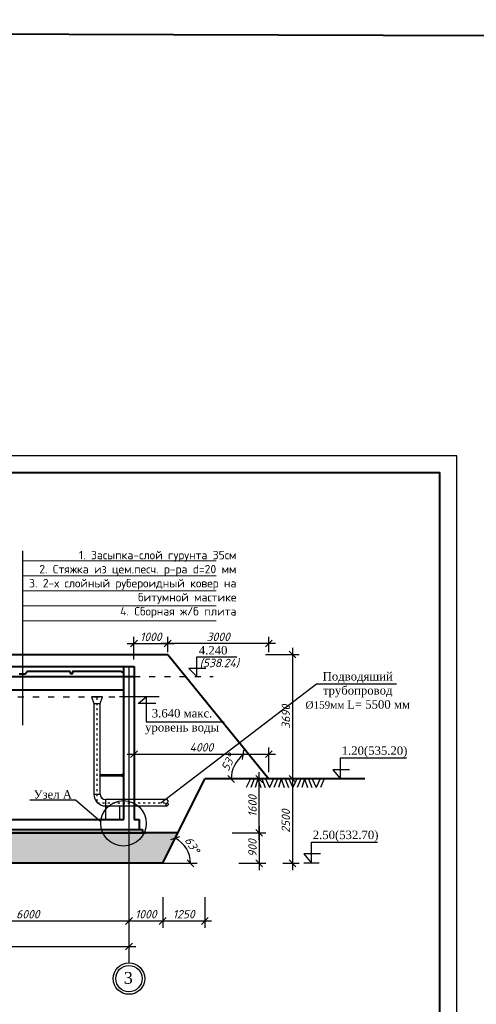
# Model space of a CAD drawing. Header units: millimetres. Extents: x -3143211 to -2549809, y 1060331 to 1341741.
# Tile 127 of 131: x -3010870 to -2997318, y 1312545 to 1341741. Entities that reach past the tile are written whole.
import ezdxf

# ---------------------------------------------------------------- set-up
doc = ezdxf.new("R2010")
doc.units = ezdxf.units.MM
doc.linetypes.add('ACAD_ISO03W100', pattern=[30, 12, -18])
for name, color, linetype in [('01_Red', 7, 'Continuous'), ('Дераза', 5, 'Continuous'), ('ось', 1, 'ACAD_ISO03W100'), ('размер', 34, 'Continuous'), ('шрифт', 1, 'Continuous')]:
    doc.layers.add(name, color=color, linetype=linetype)
doc.layers.add('Сплошная толстая', color=7, linetype='Continuous', lineweight=40)
doc.styles.get("Standard").update_dxf_attribs({"font": 'isocpeui.ttf'})
doc.dimstyles.new('STANDARD-100', dxfattribs={"dimtxt": 250, "dimasz": 200, "dimexe": 200, "dimexo": 200, "dimgap": 75, "dimtad": 1, "dimdec": 0, "dimzin": 0, "dimdsep": 46, "dimtxsty": 'Standard', "dimblk": 'OBLIQUE', "dimcen": 0.09, "dimdle": 200, "dimadec": 0, "dimazin": 0, "dimtfac": 1, "dimtdec": 0, "dimtofl": 0, "dimtmove": 0, "dimatfit": 3, "dimldrblk": 'OBLIQUE', "dimfxl": 1, "dimtolj": 1, "dimtzin": 0, "dimarcsym": 0})

# ---------------------------------------------------------------- blocks, each defined once
blk = doc.blocks.new('_Oblique')
at = {"color": 0, "linetype": 'ByBlock', "lineweight": -2}
blk.add_line((-0.5, -0.5), (0.5, 0.5), dxfattribs=at)
blk = doc.blocks.new('*D218')
at = {"layer": 'Defpoints', "color": 0, "transparency": 16777216}
for p in [(-3013626, 1315016), (-3007626, 1315016), (-3007626, 1315016)]:
    blk.add_point(p, dxfattribs=at)
at = {"layer": 'размер', "color": 0, "lineweight": -2, "transparency": 16777216}
blk.add_line((-3013826, 1315016), (-3007426, 1315016), dxfattribs=at)
at = {"layer": 'размер', "color": 0, "lineweight": -2, "transparency": 16777216, "xscale": 200, "yscale": 200, "zscale": 200, "rotation": 180}
blk.add_blockref('_Oblique', (-3013626, 1315016), dxfattribs=at)
at = {"layer": 'размер', "color": 0, "lineweight": -2, "transparency": 16777216, "xscale": 200, "yscale": 200, "zscale": 200}
blk.add_blockref('_Oblique', (-3007626, 1315016), dxfattribs=at)
at = {"layer": 'размер', "color": 0, "transparency": 16777216, "insert": (-3010626, 1315216), "char_height": 250, "attachment_point": 5}
blk.add_mtext('\\A1;6000', dxfattribs=at)
blk = doc.blocks.new('*D221')
at = {"layer": 'Defpoints', "color": 0, "transparency": 16777216}
for p in [(-3019626, 1314257), (-3007626, 1314257), (-3007626, 1314254)]:
    blk.add_point(p, dxfattribs=at)
at = {"layer": 'размер', "color": 0, "lineweight": -2, "transparency": 16777216}
for p, q in [((-3007626, 1314454), (-3007626, 1314457)), ((-3019826, 1314257), (-3007426, 1314257))]:
    blk.add_line(p, q, dxfattribs=at)
at = {"layer": 'размер', "color": 0, "lineweight": -2, "transparency": 16777216, "xscale": 200, "yscale": 200, "zscale": 200, "rotation": 180}
blk.add_blockref('_Oblique', (-3019626, 1314257), dxfattribs=at)
at = {"layer": 'размер', "color": 0, "lineweight": -2, "transparency": 16777216, "xscale": 200, "yscale": 200, "zscale": 200}
blk.add_blockref('_Oblique', (-3007626, 1314257), dxfattribs=at)
at = {"layer": 'размер', "color": 0, "transparency": 16777216, "insert": (-3013626, 1314457), "char_height": 250, "attachment_point": 5}
blk.add_mtext('\\A1;12000', dxfattribs=at)
blk = doc.blocks.new('*D240')
at = {"color": 0, "lineweight": -2, "transparency": 16777216}
for p, q in [((-3003762, 1317426), (-3003762, 1319426)), ((-3003976, 1319226), (-3003562, 1319226)), ((-3004562, 1317626), (-3003562, 1317626))]:
    blk.add_line(p, q, dxfattribs=at)
at = {"layer": 'Defpoints', "color": 0, "transparency": 16777216}
for p in [(-3004176, 1319226), (-3003762, 1319226), (-3006176, 1317626)]:
    blk.add_point(p, dxfattribs=at)
at = {"color": 0, "lineweight": -2, "transparency": 16777216, "xscale": 200, "yscale": 200, "zscale": 200}
for p, rotation in [((-3003762, 1319226), 90), ((-3003762, 1317626), 270)]:
    blk.add_blockref('_Oblique', p, dxfattribs=dict(at, rotation=rotation))
at = {"color": 0, "transparency": 16777216, "insert": (-3003962, 1318426), "char_height": 250, "attachment_point": 5, "rotation": 90, "bg_fill": 3, "box_fill_scale": 1.1, "bg_fill_color": 256, "bg_fill_true_color": 13158600, "bg_fill_transparency": 0}
blk.add_mtext('\\A1;{\\fISOCPEUR|b0|i1|c238|p34;1}600', dxfattribs=at)
blk = doc.blocks.new('*D200')
at = {"color": 0, "lineweight": -2, "transparency": 16777216}
for p, q in [((-3007476, 1319426), (-3007476, 1320164)), ((-3003476, 1319426), (-3003476, 1320164)), ((-3007676, 1319964), (-3003276, 1319964))]:
    blk.add_line(p, q, dxfattribs=at)
at = {"layer": 'Defpoints', "color": 0, "transparency": 16777216}
for p in [(-3003476, 1319964), (-3007476, 1319226), (-3003476, 1319226)]:
    blk.add_point(p, dxfattribs=at)
at = {"color": 0, "lineweight": -2, "transparency": 16777216, "xscale": 200, "yscale": 200, "zscale": 200, "rotation": 180}
blk.add_blockref('_Oblique', (-3007476, 1319964), dxfattribs=at)
at = {"color": 0, "lineweight": -2, "transparency": 16777216, "xscale": 200, "yscale": 200, "zscale": 200}
blk.add_blockref('_Oblique', (-3003476, 1319964), dxfattribs=at)
at = {"color": 0, "transparency": 16777216, "insert": (-3005476, 1320164), "char_height": 250, "attachment_point": 5}
blk.add_mtext('\\A1;4000', dxfattribs=at)
blk = doc.blocks.new('*D214')
at = {"color": 0, "lineweight": -2, "transparency": 16777216}
for p, q in [((-3007677, 1323242), (-3006277, 1323242)), ((-3007477, 1322766), (-3007477, 1323442)), ((-3006477, 1323116), (-3006477, 1323442))]:
    blk.add_line(p, q, dxfattribs=at)
at = {"layer": 'Defpoints', "color": 0, "transparency": 16777216}
for p in [(-3006477, 1323242), (-3006477, 1322916), (-3007477, 1322566)]:
    blk.add_point(p, dxfattribs=at)
at = {"color": 0, "lineweight": -2, "transparency": 16777216, "xscale": 200, "yscale": 200, "zscale": 200, "rotation": 180}
blk.add_blockref('_Oblique', (-3007477, 1323242), dxfattribs=at)
at = {"color": 0, "lineweight": -2, "transparency": 16777216, "xscale": 200, "yscale": 200, "zscale": 200}
blk.add_blockref('_Oblique', (-3006477, 1323242), dxfattribs=at)
at = {"color": 0, "transparency": 16777216, "insert": (-3006977, 1323442), "char_height": 250, "attachment_point": 5}
blk.add_mtext('\\A1;1000', dxfattribs=at)
blk = doc.blocks.new('*D215')
at = {"color": 0, "lineweight": -2, "transparency": 16777216}
for p, q in [((-3002772, 1319426), (-3002772, 1316526)), ((-3002901, 1319226), (-3002572, 1319226)), ((-3003058, 1316726), (-3002572, 1316726))]:
    blk.add_line(p, q, dxfattribs=at)
at = {"layer": 'Defpoints', "color": 0, "transparency": 16777216}
for p in [(-3003101, 1319226), (-3003258, 1316726), (-3002772, 1316726)]:
    blk.add_point(p, dxfattribs=at)
at = {"color": 0, "lineweight": -2, "transparency": 16777216, "xscale": 200, "yscale": 200, "zscale": 200}
for p, rotation in [((-3002772, 1319226), 90), ((-3002772, 1316726), 270)]:
    blk.add_blockref('_Oblique', p, dxfattribs=dict(at, rotation=rotation))
at = {"color": 0, "transparency": 16777216, "insert": (-3002972, 1317976), "char_height": 250, "attachment_point": 5, "rotation": 90}
blk.add_mtext('\\A1;2500', dxfattribs=at)
blk = doc.blocks.new('*D258')
at = {"color": 0, "lineweight": -2, "transparency": 16777216}
for p, q in [((-3007626, 1315816), (-3007626, 1314816)), ((-3006626, 1315726), (-3006626, 1314816)), ((-3007826, 1315016), (-3006426, 1315016))]:
    blk.add_line(p, q, dxfattribs=at)
at = {"layer": 'Defpoints', "color": 0, "transparency": 16777216}
for p in [(-3007626, 1316040), (-3006626, 1315926), (-3006626, 1315016)]:
    blk.add_point(p, dxfattribs=at)
at = {"color": 0, "lineweight": -2, "transparency": 16777216, "xscale": 200, "yscale": 200, "zscale": 200, "rotation": 180}
blk.add_blockref('_Oblique', (-3007626, 1315016), dxfattribs=at)
at = {"color": 0, "lineweight": -2, "transparency": 16777216, "xscale": 200, "yscale": 200, "zscale": 200}
blk.add_blockref('_Oblique', (-3006626, 1315016), dxfattribs=at)
at = {"color": 0, "transparency": 16777216, "insert": (-3007126, 1315216), "char_height": 250, "attachment_point": 5}
blk.add_mtext('\\A1;1000', dxfattribs=at)
blk = doc.blocks.new('*D216')
at = {"color": 0, "lineweight": -2, "transparency": 16777216}
for p, q in [((-3006626, 1315726), (-3006626, 1314816)), ((-3005376, 1315726), (-3005376, 1314816)), ((-3006826, 1315016), (-3005176, 1315016))]:
    blk.add_line(p, q, dxfattribs=at)
at = {"layer": 'Defpoints', "color": 0, "transparency": 16777216}
for p in [(-3006626, 1315926), (-3005376, 1315926), (-3005376, 1315016)]:
    blk.add_point(p, dxfattribs=at)
at = {"color": 0, "lineweight": -2, "transparency": 16777216, "xscale": 200, "yscale": 200, "zscale": 200, "rotation": 180}
blk.add_blockref('_Oblique', (-3006626, 1315016), dxfattribs=at)
at = {"color": 0, "lineweight": -2, "transparency": 16777216, "xscale": 200, "yscale": 200, "zscale": 200}
blk.add_blockref('_Oblique', (-3005376, 1315016), dxfattribs=at)
at = {"color": 0, "transparency": 16777216, "insert": (-3006001, 1315216), "char_height": 250, "attachment_point": 5}
blk.add_mtext('\\A1;1250', dxfattribs=at)
blk = doc.blocks.new('*D259')
at = {"color": 0, "lineweight": -2, "transparency": 16777216}
blk.add_arc((-3003696, 1319226), 897, 126.9978, 180, dxfattribs=at)
at = {"layer": 'Defpoints', "color": 0, "transparency": 16777216}
for p in [(-3006477, 1322916), (-3004428, 1319745), (-3005376, 1319226), (-3003696, 1319226), (-3000622, 1319226)]:
    blk.add_point(p, dxfattribs=at)
at = {"color": 0, "lineweight": -2, "transparency": 16777216, "xscale": 200, "yscale": 200, "zscale": 200}
for p, rotation in [((-3004236, 1319943), 36.99778602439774), ((-3004594, 1319226), 270.0000000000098)]:
    blk.add_blockref('_Oblique', p, dxfattribs=dict(at, rotation=rotation))
at = {"color": 0, "transparency": 16777216, "insert": (-3004678, 1319715), "char_height": 250, "attachment_point": 5, "rotation": 63.4989}
blk.add_mtext('\\A1;53°', dxfattribs=at)
blk = doc.blocks.new('*D208')
at = {"color": 0, "lineweight": -2, "transparency": 16777216}
for p, q in [((-3003571, 1322916), (-3002571, 1322916)), ((-3002771, 1323116), (-3002771, 1319026)), ((-3003074, 1319226), (-3002571, 1319226))]:
    blk.add_line(p, q, dxfattribs=at)
at = {"layer": 'Defpoints', "color": 0, "transparency": 16777216}
for p in [(-3006476, 1322916), (-3003274, 1319226), (-3002771, 1319226)]:
    blk.add_point(p, dxfattribs=at)
at = {"color": 0, "lineweight": -2, "transparency": 16777216, "xscale": 200, "yscale": 200, "zscale": 200}
for p, rotation in [((-3002771, 1322916), 90), ((-3002771, 1319226), 270)]:
    blk.add_blockref('_Oblique', p, dxfattribs=dict(at, rotation=rotation))
at = {"color": 0, "transparency": 16777216, "insert": (-3002971, 1321071), "char_height": 250, "attachment_point": 5, "rotation": 90}
blk.add_mtext('\\A1;3690', dxfattribs=at)
blk = doc.blocks.new('*D210')
at = {"color": 0, "lineweight": -2, "transparency": 16777216}
for p, q in [((-3003277, 1323242), (-3006677, 1323242)), ((-3006477, 1322986), (-3006477, 1323442)), ((-3003477, 1322986), (-3003477, 1323442))]:
    blk.add_line(p, q, dxfattribs=at)
at = {"layer": 'Defpoints', "color": 0, "transparency": 16777216}
for p in [(-3006477, 1323242), (-3006477, 1322786), (-3003477, 1322786)]:
    blk.add_point(p, dxfattribs=at)
at = {"color": 0, "lineweight": -2, "transparency": 16777216, "xscale": 200, "yscale": 200, "zscale": 200, "rotation": 180}
blk.add_blockref('_Oblique', (-3006477, 1323242), dxfattribs=at)
at = {"color": 0, "lineweight": -2, "transparency": 16777216, "xscale": 200, "yscale": 200, "zscale": 200}
blk.add_blockref('_Oblique', (-3003477, 1323242), dxfattribs=at)
at = {"color": 0, "transparency": 16777216, "insert": (-3004977, 1323442), "char_height": 250, "attachment_point": 5}
blk.add_mtext('\\A1;3000', dxfattribs=at)
blk = doc.blocks.new('*D267')
at = {"color": 0, "lineweight": -2, "transparency": 16777216}
for p, q in [((-3003762, 1317826), (-3003762, 1316526)), ((-3004362, 1317626), (-3003562, 1317626)), ((-3004362, 1316726), (-3003562, 1316726))]:
    blk.add_line(p, q, dxfattribs=at)
at = {"layer": 'Defpoints', "color": 0, "transparency": 16777216}
for p in [(-3004562, 1317626), (-3004562, 1316726), (-3003762, 1316726)]:
    blk.add_point(p, dxfattribs=at)
at = {"color": 0, "lineweight": -2, "transparency": 16777216, "xscale": 200, "yscale": 200, "zscale": 200}
for p, rotation in [((-3003762, 1317626), 90), ((-3003762, 1316726), 270)]:
    blk.add_blockref('_Oblique', p, dxfattribs=dict(at, rotation=rotation))
at = {"color": 0, "transparency": 16777216, "insert": (-3003962, 1317176), "char_height": 250, "attachment_point": 5, "rotation": 90}
blk.add_mtext('\\A1;900', dxfattribs=at)
blk = doc.blocks.new('*D268')
at = {"color": 0, "lineweight": -2, "transparency": 16777216}
blk.add_arc((-3006626, 1316726), 828, 360, 63.4309, dxfattribs=at)
at = {"layer": 'Defpoints', "color": 0, "transparency": 16777216}
for p in [(-3005376, 1319226), (-3005854, 1317025), (-3006626, 1316726), (-3006626, 1316726), (-3005603, 1316726)]:
    blk.add_point(p, dxfattribs=at)
at = {"color": 0, "lineweight": -2, "transparency": 16777216, "xscale": 200, "yscale": 200, "zscale": 200}
for p, rotation in [((-3006256, 1317467), 153.4309148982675), ((-3005798, 1316726), 269.9999999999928)]:
    blk.add_blockref('_Oblique', p, dxfattribs=dict(at, rotation=rotation))
at = {"color": 0, "transparency": 16777216, "insert": (-3005751, 1317267), "char_height": 250, "attachment_point": 5, "rotation": 301.7155}
blk.add_mtext('\\A1;63°', dxfattribs=at)

msp = doc.modelspace()

# ---------------------------------------------------------------- linework, layer by layer
for p, q in [((-2997896.73173, 1286804.62022), (-2997896.73173, 1328804.62022)), ((-3006726.68124, 1321665.77555), (-3007907.81849, 1321665.77555)), ((-3006626.10062, 1316726.21552), (-3006227.31332, 1316726.21552)), ((-3006626.10062, 1316726.21552), (-3005603.40358, 1316726.21552)), ((-3001980.86702, 1316726.21552), (-3002433.78966, 1316726.21552))]:
    msp.add_line(p, q)
at = {"color": 0, "lineweight": 9}
for p, q in [((-3010779.91274, 1325699.75571), (-3005037.69031, 1325699.75571)), ((-3010779.91274, 1325253.46477), (-3005037.69031, 1325253.46477)), ((-3010779.91274, 1324807.17383), (-3005037.69031, 1324807.17383)), ((-3010779.91274, 1324360.8829), (-3005037.69031, 1324360.8829)), ((-3010779.91274, 1323914.59196), (-3005037.69031, 1323914.59196))]:
    msp.add_line(p, q, dxfattribs=at)
at = {"color": 0}
for p, q in [((-3004023.99046, 1319225.77555), (-3004143.87457, 1318971.15897)), ((-3003910.58646, 1319225.77555), (-3004014.26991, 1318969.54055)), ((-3003798.2334, 1319225.77555), (-3003881.69552, 1318972.72024)), ((-3003798.2334, 1319225.77555), (-3003714.77129, 1318972.72024)), ((-3003685.88034, 1319225.77555), (-3003582.19689, 1318969.54055)), ((-3003572.47634, 1319225.77555), (-3003452.59223, 1318971.15897)), ((-3003332.70811, 1319225.77555), (-3003452.59223, 1318971.15897)), ((-3003219.30412, 1319225.77555), (-3003322.98756, 1318969.54055)), ((-3003106.95105, 1319225.77555), (-3003190.41317, 1318972.72024)), ((-3003106.95105, 1319225.77555), (-3003023.48894, 1318972.72024)), ((-3002994.59799, 1319225.77555), (-3002890.91454, 1318969.54055)), ((-3002881.194, 1319225.77555), (-3002761.30988, 1318971.15897)), ((-3002641.42576, 1319225.77555), (-3002761.30988, 1318971.15897)), ((-3002528.02177, 1319225.77555), (-3002631.70521, 1318969.54055)), ((-3002415.6687, 1319225.77555), (-3002499.13082, 1318972.72024)), ((-3002415.6687, 1319225.77555), (-3002332.20659, 1318972.72024)), ((-3002303.31564, 1319225.77555), (-3002199.63219, 1318969.54055)), ((-3002189.91165, 1319225.77555), (-3002070.02753, 1318971.15897)), ((-3001950.14341, 1319225.77555), (-3002070.02753, 1318971.15897)), ((-3001836.73942, 1319225.77555), (-3001940.42287, 1318969.54055))]:
    msp.add_line(p, q, dxfattribs=at)
msp.add_lwpolyline([(-3057296.73173, 1286804.62022), (-2997896.73173, 1286804.62022), (-2997896.73173, 1328804.62022), (-3057296.73173, 1328804.62022)], close=True)
at = {"lineweight": 40, "ltscale": 25}
msp.add_lwpolyline([(-3055296.73173, 1287304.62022), (-2998396.73173, 1287304.62022), (-2998396.73173, 1328304.62022), (-3055296.73173, 1328304.62022)], close=True, dxfattribs=at)
at = {"color": 5, "lineweight": 30}
for points in [[(-3008736.85717, 1321662.72608), (-3008668.30322, 1321466.0845), (-3008482.48595, 1321466.0845), (-3008413.932, 1321662.72608)], [(-3007776.28931, 1319373.95216), (-3007776.28931, 1319289.16176), (-3007817.78248, 1319289.16176), (-3007817.78248, 1319373.95216)]]:
    msp.add_lwpolyline(points, close=True, dxfattribs=at)
for points in [[(-3008668.30322, 1321466.0845), (-3008668.30322, 1318775.76148), (-3008482.48595, 1318775.76148), (-3008482.48595, 1321466.0845)], [(-3007817.78248, 1319350.4995), (-3008482.48595, 1319350.4995)], [(-3007817.78248, 1319309.00632), (-3008482.48595, 1319309.00632)], [(-3006494.09843, 1318519.58621), (-3006470.64577, 1318496.13354), (-3006463.42956, 1318485.30924), (-3006461.62551, 1318472.68088), (-3006463.42956, 1318461.85657), (-3006470.64577, 1318449.22821), (-3006494.09843, 1318425.77555), (-3006517.5511, 1318449.22821), (-3006526.57136, 1318461.85657), (-3006528.37541, 1318472.68088), (-3006526.57136, 1318485.30924), (-3006517.5511, 1318496.13354), (-3006494.09843, 1318519.58621), (-3006470.64577, 1318543.03887), (-3006463.42956, 1318553.86318), (-3006461.62551, 1318566.49154), (-3006463.42956, 1318577.31585), (-3006470.64577, 1318589.94421), (-3006494.09843, 1318613.39687), (-3008320.12134, 1318613.39687), (-3008320.12134, 1318425.77555), (-3006494.09843, 1318425.77555)]]:
    msp.add_lwpolyline(points, dxfattribs=at)
at = {"color": 7, "linetype": 'ACAD_ISO03W100', "ltscale": 5}
for points in [[(-3008576.29661, 1321628.95935), (-3008576.29661, 1318537.76067)], [(-3008558.25963, 1318519.58621), (-3006494.09843, 1318519.58621)]]:
    msp.add_lwpolyline(points, dxfattribs=at)
at = {"lineweight": 30}
msp.add_lwpolyline([(-3008310.66076, 1318425.77555), (-3007910.66076, 1318425.77555), (-3007910.66076, 1318025.77555), (-3008310.66076, 1318025.77555)], close=True, dxfattribs=at)
at = {"color": 5, "lineweight": 30}
for centre, radius, start, end in [((-3008320.75343, 1318773.33325), 347.55828, 179.599697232, 270.104235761), ((-3008319.48363, 1318776.39919), 163.00357, 180.224155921, 269.775918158)]:
    msp.add_arc(centre, radius, start, end, dxfattribs=at)
at = {"layer": 'Дераза', "color": 5, "lineweight": 40}
msp.add_lwpolyline([(-3143211.06119, 1341741.40045), (-2972079.35364, 1341189.93099), (-2972079.35364, 1060330.92528), (-3143211.06119, 1060882.39474)], close=True, dxfattribs=at)
at = {"layer": 'ось', "color": 0, "ltscale": 15}
msp.add_line((-3019475.96997, 1321665.77555), (-3007907.81849, 1321665.77555), dxfattribs=at)
msp.add_lwpolyline([(-3007476.074, 1322265.77555), (-3005127.41628, 1322265.77555)], dxfattribs=at)
at = {"layer": 'размер', "color": 0}
msp.add_lwpolyline([(-3006830.88288, 1321468.20366), (-3007356.56261, 1321468.20366), (-3007118.54639, 1321665.77555), (-3007118.54639, 1320916.67316), (-3004804.00573, 1320916.67316)], dxfattribs=at)
msp.add_circle((-3007788.62981, 1317910.49797), 672.96739, dxfattribs=at)
at = {"layer": 'Сплошная толстая', "color": 0}
for p, q in [((-3016859.31806, 1322915.86125), (-3006476.074, 1322915.86125)), ((-3006476.074, 1322915.86125), (-3003476.074, 1319225.77555)), ((-3019775.67177, 1322565.86125), (-3007476.074, 1322565.86125)), ((-3007776.28931, 1318025.77555), (-3007776.28931, 1322565.86125)), ((-3007476.074, 1322565.86125), (-3007476.074, 1318026.31614)), ((-3006626.10062, 1316726.21552), (-3005376.10062, 1319225.77555)), ((-3000622.17323, 1319225.77555), (-3005376.10062, 1319225.77555)), ((-3019475.96997, 1318025.77555), (-3007776.28931, 1318025.77555)), ((-3007476.074, 1318026.31614), (-3007326.52948, 1318025.95564)), ((-3007326.52948, 1318025.95564), (-3007326.52948, 1317725.77555)), ((-3020025.67177, 1317725.77555), (-3007226.52948, 1317725.77555)), ((-3007226.52948, 1317725.77555), (-3007226.52948, 1317625.90599)), ((-3006176.02141, 1317626.21552), (-3021076.17983, 1317626.21552)), ((-3020125.91397, 1317625.90599), (-3007542.50915, 1317625.90599)), ((-3019837.88718, 1317625.90599), (-3007126.28728, 1317625.90599)), ((-3006626.10062, 1316726.21552), (-3020626.10062, 1316726.21552))]:
    msp.add_line(p, q, dxfattribs=at)
for points in [[(-3010887.58858, 1322345.09083), (-3010704.89974, 1322345.09083), (-3010641.23562, 1322425.24193), (-3009394.8384, 1322425.24193), (-3009363.09857, 1322352.52865), (-3009302.26354, 1322352.52865), (-3009277.57701, 1322424.76185), (-3007867.56376, 1322424.76185), (-3007776.28931, 1322374.65148)], [(-3019775.67177, 1322265.77555), (-3007476.074, 1322265.77555)], [(-3019463.13502, 1321865.77555), (-3007776.28931, 1321865.77555)]]:
    msp.add_lwpolyline(points, dxfattribs=at)
at = {"layer": 'шрифт', "color": 0}
for points in [[(-3010779.91274, 1320819.48336), (-3010779.91274, 1325988.83579)], [(-3005349.38872, 1322498.98075), (-3005852.23641, 1322498.98075), (-3005615.97786, 1322265.77555), (-3005615.97786, 1322852.07922), (-3004421.61389, 1322852.07922)], [(-3007626.10062, 1322565.86125), (-3007626.10062, 1313772.83341)], [(-3001079.75329, 1319501.74329), (-3001579.33582, 1319501.74329), (-3001347.93472, 1319225.77555), (-3001347.93472, 1319855.96642), (-2999394.50159, 1319855.96642)], [(-3008459.81504, 1317959.44179), (-3009212.0851, 1318595.63245), (-3010567.30751, 1318595.63245)], [(-3001939.14691, 1317002.18326), (-3002438.72945, 1317002.18326), (-3002207.32834, 1316726.21552), (-3002207.32834, 1317356.40639), (-3000253.89522, 1317356.40639)]]:
    msp.add_lwpolyline(points, dxfattribs=at)
for radius in [466.08319, 391.08319]:
    msp.add_circle((-3007626.10062, 1313306.75022), radius, dxfattribs=at)

# ---------------------------------------------------------------- texts
at = {"char_height": 250}
for s, insert, width, attachment_point in [('\\pi-750,l750,t750;{\\fISOCPEUR|b0|i0|c204|p34;1.^IЗасыпка-слой гурунта 35см\\P2.^IСтяжка из цем.песч. р-ра d=20 мм\\P3.^I2-х слойный рубероидный ковер на битумной мастике\\P4.^IСборная ж/б плита}', (-3004437.06349, 1325990.56691), 6196.2197121, 3), ('(538.24)', (-3005528.85332, 1322791.01607), 1207.3613788, 1)]:
    msp.add_mtext(s, dxfattribs=dict(at, insert=insert, width=width, attachment_point=attachment_point))
at = {"layer": 'размер', "color": 0, "insert": (-3006050.17421, 1321300.8747), "char_height": 250, "width": 7229.0818203, "attachment_point": 2}
msp.add_mtext('{\\fTimes New Roman|b0|i0|c0|p18;3.640 \\fTimes New Roman|b0|i0|c204|p18;макс. \\Pуровень воды}', dxfattribs=at)
at = {"layer": 'шрифт', "color": 0, "attachment_point": 2}
for s, insert, char_height, width in [('{\\fTimes New Roman|b0|i0|c0|p18;4.240}', (-3005128.03744, 1323168.07653), 250, 1161.737541), ('{\\fTimes New Roman|b0|i0|c204|p18;Подводяший \\Pтрубопровод \\P\\H0.875x;Ø159мм \\fTimes New Roman|b0|i0|c0|p18;\\H1.14286x;L=\\fTimes New Roman|b0|i0|c204|p18; 5500 мм}', (-3000837.2278, 1322396.14169), 250, 7229.0818203), ('{\\fTimes New Roman|b0|i0|c204|p18;1.20(535.20)}', (-3000338.53644, 1320193.35373), 250, 1894.35292), ('{\\fTimes New Roman|b0|i0|c204|p18;Узел А}', (-3009888.32172, 1318893.805), 250, 1167.9672837), ('{\\fTimes New Roman|b0|i0|c204|p18;2.50(532.70)}', (-3001197.93006, 1317693.7937), 250, 1894.35292), ('{\\fTimes New Roman|b0|i0|c204|p18;3}', (-3007645.06275, 1313503.92446), 350, 219.0010815)]:
    msp.add_mtext(s, dxfattribs=dict(at, insert=insert, char_height=char_height, width=width))

# ---------------------------------------------------------------- dimensions: what is measured, and where the dimension line sits
for base, p1, p2, angle, picture, middle in [((-3006476.52948, 1323241.64599), (-3007476.52948, 1322565.86125), (-3006476.52948, 1322915.86125), 180, '*D214', (-3006976.52948, 1323441.64599)), ((-3002771.5761, 1316726.21552), (-3003100.77914, 1319225.77555), (-3003258.05265, 1316726.21552), 90, '*D215', (-3002971.5761, 1317975.99553))]:
    dim = msp.add_linear_dim(base=base, p1=p1, p2=p2, angle=angle, dimstyle='STANDARD-100', override={"dimfxl": 800, "dimfxlon": 1})
    dim.commit()
    dim.dimension.update_dxf_attribs({"geometry": picture, "text_midpoint": middle})
for base, p1, p2, picture, middle in [((-3006476.77812, 1323241.64599), (-3003476.77812, 1322786.40255), (-3006476.77812, 1322786.40255), '*D210', (-3004976.77812, 1323441.64599)), ((-3006626.10062, 1315016.17564), (-3007626.10062, 1316040.06197), (-3006626.10062, 1315926.21552), '*D258', (-3007126.10062, 1315216.17564)), ((-3005376.10062, 1315016.17564), (-3006626.10062, 1315926.21552), (-3005376.10062, 1315926.21552), '*D216', (-3006001.10062, 1315216.17564))]:
    dim = msp.add_linear_dim(base=base, p1=p1, p2=p2, dimstyle='STANDARD-100', override={"dimfxl": 800, "dimfxlon": 1})
    dim.commit()
    dim.dimension.update_dxf_attribs({"geometry": picture, "text_midpoint": middle})
at = {"layer": 'размер', "color": 0}
for base, p1, p2, text, picture, middle in [((-3007626.10062, 1315016.17564), (-3013626.10062, 1315016.17564), (-3007626.10062, 1315016.17564), '6000', '*D218', (-3010626.10062, 1315216.17564)), ((-3007626.10062, 1314256.88667), (-3019626.10062, 1314256.88667), (-3007626.10062, 1314254.12136), '12000', '*D221', (-3013626.10062, 1314456.88667))]:
    dim = msp.add_linear_dim(base=base, p1=p1, p2=p2, text=text, dimstyle='STANDARD-100', override={"dimtmove": 1}, dxfattribs=at)
    dim.commit()
    dim.dimension.update_dxf_attribs({"geometry": picture, "text_midpoint": middle})

# ---------------------------------------------------------------- next in the draw order: dimensions: what is measured, and where the dimension line sits
dim = msp.add_linear_dim(base=(-3003762.43349, 1319225.77555), p1=(-3006176.02141, 1317626.21552), p2=(-3004176.10062, 1319225.77555), angle=90, text='{\\fISOCPEUR|b0|i1|c238|p34;1}600', dimstyle='STANDARD-100', override={"dimtmove": 1, "dimfxl": 800, "dimfxlon": 1, "dimtfill": 1})
dim.commit()
dim.dimension.update_dxf_attribs({"geometry": '*D240', "text_midpoint": (-3003962.43349, 1318425.99553)})

# ---------------------------------------------------------------- next in the draw order: hatches: boundary and pattern name
at = {"layer": '01_Red'}
h = msp.add_hatch(dxfattribs=at)
h.set_pattern_fill('GRAVEL', color=251, scale=15)
h.set_pattern_definition([(228.0127875, (-5395.41, 481), (-3048.00000024, -3428.99999979), [51.258216, -5074.572546]), (184.969741, (-5429.701, 442.9), (4571.99999819, 381.000021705), [87.96071, -8708.107334]), (132.5104471, (-5517.33, 435.28), (3810.00000161, -4190.99999854), [62.02223, -6140.20842]), (267.273689, (-5665.921, 340.03), (381.0000008, 7619.99999996), [80.10068, -7929.965614]), (292.8336542, (-5669.731, 260.02), (-1905.00000016, 4571.99999993), [78.545055, -7775.97116]), (357.273689, (-5639.251, 187.63), (-7619.99999996, 381.0000008), [80.10068, -7929.965614]), (37.69424047, (-5559.241, 183.82), (-4952.99999978, -3810.000000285), [105.92905, -10486.967297]), (72.25532837, (-5475.421, 248.59), (2667.00000072, 8381.99999977), [100.00793, -9900.78849]), (121.4295656, (-5444.941, 343.84), (-3048.00000043, 4952.99999973), [80.37195, -7956.831855]), (175.2363583, (-5486.85, 412.42), (4190.99999994, -381.00000066), [91.75699, -4496.090542]), (222.3974378, (-5578.291, 420.04), (-4571.999999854, -4191.00000016), [118.66169, -11747.515877]), (138.8140748, (-5288.73, 336.22), (-2666.99999984, 2286.0000002), [40.50068, -4009.584874]), (171.4692344, (-5319.211, 362.89), (4953.00000013, -761.99999914), [77.052297, -7628.19585]), (225, (-5395.4, 374.32), (-5e-14, -381), [53.8814, -484.933966]), (203.1985905, (-5422.08, 420.04), (1905.00000005, 761.9999999), [29.0162, -2872.593355]), (291.8014095, (-5448.75, 408.61), (-381.0000001, 1143), [41.034843, -2010.71295]), (30.9637565, (-5433.51, 370.51), (1143, 762), [66.64795, -2154.944723]), (161.565051, (-5376.36, 404.8), (762, -381), [48.19307, -1156.634718]), (16.3895403, (-5669.731, 408.61), (3810, 1143), [67.5132, -6683.824]), (70.3461759, (-5604.96, 427.66), (-1524.00000014, -4190.99999995), [56.63984, -5607.33235]), (293.1985905, (-5376.36, 481), (-761.9999999, 1905.00000005), [58.032015, -2843.57754]), (343.6104597, (-5353.501, 427.66), (-3810.00000008, 1142.99999973), [67.5132, -6683.824]), (339.4439548, (-5669.73, 172.39), (-1905, 762), [65.10528, -3190.160147]), (294.7751406, (-5608.77, 149.53), (-1905.00000227, 4190.99999897), [54.55082, -5400.539007]), (66.8014095, (-5372.55, 100), (761.9999999, 1905.00000005), [58.032015, -2843.57754]), (17.35402464, (-5349.691, 153.34), (-4952.9999999, -1524.00000032), [63.86741, -6322.856397]), (69.4439548, (-5559.24, 100), (-762, -1905), [32.55264, -3222.712787]), (101.3099325, (-5395.41, 100), (-381, 1524), [19.42719, -1923.299245]), (165.9637565, (-5399.22, 119.05), (1143, -381), [78.545055, -1492.35819]), (186.00900596, (-5475.421, 138.1), (3809.99999998, 381.0000002), [72.79005, -7206.20473]), (303.6900675, (-5433.51, 336.22), (-381, 762), [54.94858, -1318.766454]), (353.1572266, (-5403.031, 290.5), (6477.00000004, -761.99999966), [95.933514, -9497.40136]), (60.9453959, (-5307.78, 279.07), (-1524.00000004, -2666.99999998), [39.226236, -3883.408848]), (90, (-5288.73, 313.36), (-381, 381), [22.86, -358.14]), (120.2564372, (-5483.04, 149.53), (1523.99999981, -2667.0000001), [52.930044, -5240.091116]), (48.0127875, (-5509.71, 195.25), (3048.00000025, 3428.99999978), [102.51643, -5023.31433]), (0, (-5441.13, 271.45), (381, 381), [99.06, -281.94]), (325.3048465, (-5342.07, 271.45), (3810.00000144, -2666.99999794), [60.241434, -5963.89751]), (254.0546041, (-5292.54, 237.16), (-381, -1524), [55.47436, -2718.247506]), (207.64597536, (-5307.781, 183.82), (-7239.000000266, -3809.999999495), [90.321765, -8941.869663]), (175.42607874, (-5387.791, 141.91), (-4953, 381), [95.55442, -9459.87697])])
h.paths.add_polyline_path([(-3021076.17983, 1317626.21552), (-3020626.10062, 1316726.21552), (-3006626.10062, 1316726.21552), (-3006176.02141, 1317626.21552)])

# ---------------------------------------------------------------- next in the draw order: linework, layer by layer
msp.add_line((-3005376.10062, 1319225.77555), (-3006626.10062, 1316726.21552))
at = {"layer": 'шрифт', "color": 0}
msp.add_lwpolyline([(-3006682.6196, 1318519.58621), (-3002058.49535, 1322047.90822), (-2999687.61856, 1322047.90822)], dxfattribs=at)

# ---------------------------------------------------------------- next in the draw order: dimensions: what is measured, and where the dimension line sits
for base, line1, line2, picture, middle in [((-3004428.2253, 1319744.83566), ((-3000622.17323, 1319225.77555), (-3005376.10062, 1319225.77555)), ((-3003696.074, 1319225.77555), (-3006476.52948, 1322915.86125)), '*D259', (-3004678.23639, 1319715.48735)), ((-3005853.70204, 1317024.9354), ((-3006626.10062, 1316726.21552), (-3005603.40358, 1316726.21552)), ((-3005376.10062, 1319225.77555), (-3006626.10062, 1316726.21552)), '*D268', (-3005751.4846, 1317266.7154))]:
    dim = msp.add_angular_dim_2l(base=base, line1=line1, line2=line2, dimstyle='STANDARD-100', override={"dimfxl": 800, "dimfxlon": 1})
    dim.commit()
    dim.dimension.update_dxf_attribs({"geometry": picture, "text_midpoint": middle})
for base, p1, p2, picture, middle in [((-3002771.12062, 1319225.77555), (-3006475.61852, 1322915.86125), (-3003274.24223, 1319225.77555), '*D208', (-3002971.12062, 1321070.8184)), ((-3003762.43349, 1316726.21552), (-3004562.43349, 1317626.21552), (-3004562.43349, 1316726.21552), '*D267', (-3003962.43349, 1317176.21552))]:
    dim = msp.add_linear_dim(base=base, p1=p1, p2=p2, angle=90, dimstyle='STANDARD-100', override={"dimfxl": 800, "dimfxlon": 1})
    dim.commit()
    dim.dimension.update_dxf_attribs({"geometry": picture, "text_midpoint": middle})
dim = msp.add_linear_dim(base=(-3003476.074, 1319964.33705), p1=(-3007476.074, 1319225.77555), p2=(-3003476.074, 1319225.77555), text='4000', dimstyle='STANDARD-100', override={"dimfxl": 800, "dimfxlon": 1})
dim.commit()
dim.dimension.update_dxf_attribs({"geometry": '*D200', "text_midpoint": (-3005476.074, 1320164.33705)})

doc.saveas('drawing.dxf')
